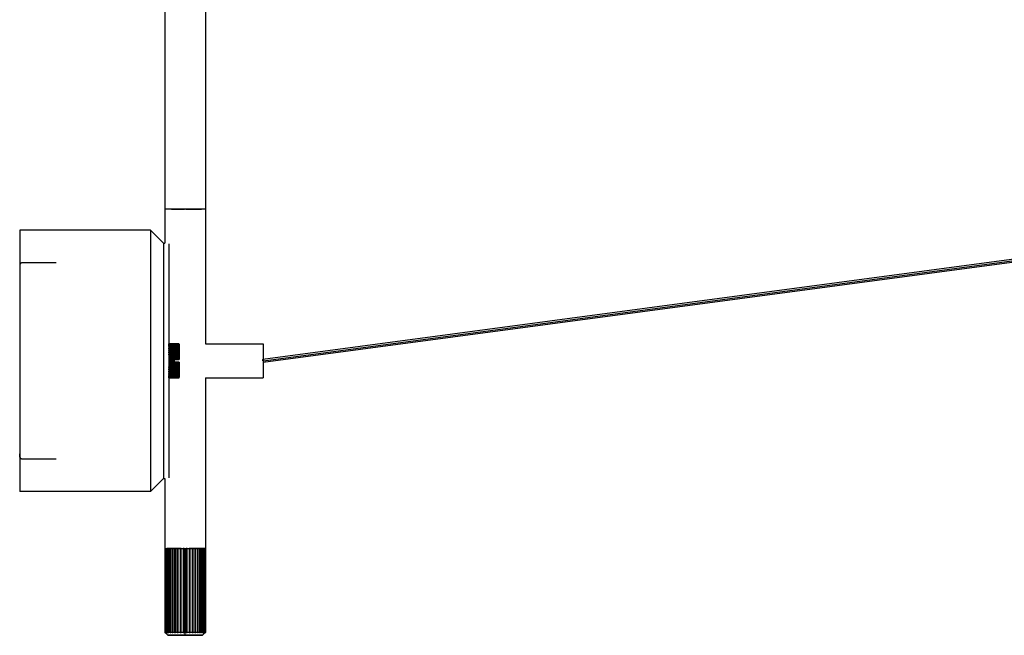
# Paper-space layout '_Izquierda' of a CAD drawing. Header units: millimetres. Extents: x -63 to 1129, y -234 to 266.
# Tile 1 of 4: x -63 to 313, y -234 to 2. Entities that reach past the tile are written whole.
import ezdxf

# ---------------------------------------------------------------- set-up
doc = ezdxf.new("R2010")
doc.units = ezdxf.units.MM

psp = doc.layouts.new('_Izquierda')

# ---------------------------------------------------------------- linework, layer by layer
at = {"color": 7, "linetype": 'Continuous', "lineweight": 25}
for p, q in [((-7.75, 10.65), (-7.75, -84)), ((7.75, 10.64), (7.75, -122.5)), ((684.37, -41), (29.69, -128.5)), ((29.81, -129.5), (684.4, -42)), ((29.94, -129), (684.4, -41.52)), ((-13.25, -79), (-63.25, -79)), ((-8.25, -84), (-13.25, -79)), ((-8.25, -84), (-7.75, -84)), ((-6.25, -122.5), (-2.25, -122.5)), ((-2.25, -122.55), (-6.25, -122.55)), ((-6.25, -122.6), (-6.25, -122.55)), ((-6.25, -122.6), (-2.25, -122.6)), ((-2.25, -122.74), (-6.25, -122.74)), ((-6.25, -122.85), (-6.25, -122.74)), ((-6.25, -122.85), (-2.25, -122.85)), ((-2.25, -123.07), (-6.25, -123.07)), ((-6.25, -123.23), (-6.25, -123.07)), ((-6.25, -123.23), (-2.25, -123.23)), ((-2.25, -123.53), (-6.25, -123.53)), ((-6.25, -123.73), (-6.25, -123.53)), ((-6.25, -123.73), (-2.25, -123.73)), ((-2.25, -124.11), (-6.25, -124.11)), ((-6.25, -124.36), (-6.25, -124.11)), ((-2.25, -122.55), (-2.25, -122.56)), ((-2.25, -122.74), (-2.25, -122.85)), ((-2.25, -123.07), (-2.25, -123.23)), ((-2.25, -123.53), (-2.25, -123.73)), ((-2.25, -124.11), (-2.25, -124.36)), ((7.75, -122.5), (29.75, -122.5)), ((-6.25, -124.36), (-2.25, -124.36)), ((-6.25, -125.09), (-6.25, -124.81)), ((-2.25, -124.81), (-6.25, -124.81)), ((-6.25, -125.06), (-2.25, -125.06)), ((-6.25, -125.09), (-2.25, -125.09)), ((-6.25, -125.91), (-6.25, -125.59)), ((-2.25, -125.59), (-6.25, -125.59)), ((-6.25, -125.84), (-2.25, -125.84)), ((-6.25, -125.91), (-2.25, -125.91)), ((-2.25, -126.46), (-6.25, -126.46)), ((-6.25, -126.69), (-6.25, -126.46)), ((-6.25, -126.69), (-2.25, -126.69)), ((-6.25, -126.8), (-2.25, -126.8)), ((-2.25, -127.38), (-6.25, -127.38)), ((-6.25, -127.59), (-2.25, -127.59)), ((-6.25, -127.73), (-2.25, -127.73)), ((-2.25, -124.81), (-2.25, -125.06)), ((-2.25, -125.59), (-2.25, -125.91)), ((-2.25, -126.46), (-2.25, -126.8)), ((-2.25, -127.38), (-2.25, -127.73)), ((-2.25, -128.33), (-6.25, -128.33)), ((-6.25, -128.53), (-3.35, -128.53)), ((-6.25, -128.7), (-4.25, -128.7)), ((-4.25, -129), (-6.25, -129)), ((-4.25, -129.3), (-6.25, -129.3)), ((-6.25, -129.47), (-3.35, -129.47)), ((-6.25, -129.67), (-2.25, -129.67)), ((-2.25, -130.27), (-6.25, -130.27)), ((-6.25, -130.41), (-2.25, -130.41)), ((-6.25, -130.62), (-2.25, -130.62)), ((-2.25, -131.2), (-6.25, -131.2)), ((-6.25, -131.31), (-2.25, -131.31)), ((-6.25, -131.54), (-6.25, -131.31)), ((-6.25, -131.54), (-2.25, -131.54)), ((-4.25, -128.6), (-2.25, -128.44)), ((-4.25, -128.7), (-4.25, -128.6)), ((-4.25, -129.4), (-4.25, -129.3)), ((-2.25, -129.56), (-4.25, -129.4)), ((-2.25, -128.33), (-2.25, -128.44)), ((-2.25, -129.56), (-2.25, -129.67)), ((-2.25, -130.27), (-2.25, -130.62)), ((-2.25, -131.2), (-2.25, -131.54)), ((-2.25, -132.09), (-6.25, -132.09)), ((-6.25, -132.41), (-6.25, -132.09)), ((-6.25, -132.16), (-2.25, -132.16)), ((-6.25, -132.41), (-2.25, -132.41)), ((-2.25, -132.91), (-6.25, -132.91)), ((-6.25, -133.19), (-6.25, -132.91)), ((-6.25, -132.94), (-2.25, -132.94)), ((-6.25, -133.19), (-2.25, -133.19)), ((-2.25, -133.64), (-6.25, -133.64)), ((-6.25, -133.89), (-6.25, -133.64)), ((-6.25, -133.89), (-2.25, -133.89)), ((-2.25, -134.27), (-6.25, -134.27)), ((-6.25, -134.47), (-6.25, -134.27)), ((-6.25, -134.47), (-2.25, -134.47)), ((-2.25, -134.77), (-6.25, -134.77)), ((-6.25, -134.93), (-6.25, -134.77)), ((-6.25, -134.93), (-2.25, -134.93)), ((-2.25, -135.15), (-6.25, -135.15)), ((-6.25, -135.26), (-6.25, -135.15)), ((-6.25, -135.26), (-2.25, -135.26)), ((-2.25, -135.4), (-6.25, -135.4)), ((-6.25, -135.45), (-6.25, -135.4)), ((-6.25, -135.45), (-2.25, -135.45)), ((-2.25, -132.09), (-2.25, -132.41)), ((-2.25, -132.94), (-2.25, -133.19)), ((-2.25, -133.64), (-2.25, -133.89)), ((-2.25, -134.27), (-2.25, -134.47)), ((-2.25, -134.77), (-2.25, -134.93)), ((-2.25, -135.15), (-2.25, -135.26)), ((-2.25, -135.44), (-2.25, -135.45)), ((-2.25, -135.5), (-6.25, -135.5)), ((7.75, -135.5), (7.75, -232.89)), ((7.75, -135.5), (29.75, -135.5)), ((-63.25, -164.57), (-63.25, -164.57)), ((-8.25, -174), (-13.25, -179)), ((-8.25, -174), (-7.75, -174)), ((-7.75, -174), (-7.75, -200.79)), ((-13.25, -179), (-63.25, -179)), ((-7.71, -200.79), (-7.34, -200.79)), ((-7.63, -232.89), (-7.63, -200.79)), ((-7.47, -200.79), (-7.47, -232.89)), ((-7.34, -232.89), (-7.34, -200.79)), ((-6.78, -200.79), (-7.07, -200.79)), ((-7.07, -200.79), (-7.07, -232.89)), ((-6.88, -232.89), (-6.88, -200.79)), ((-6.52, -200.79), (-6.52, -232.89)), ((-6.24, -200.79), (-6.37, -200.79)), ((-6.28, -232.89), (-6.28, -200.79)), ((-5.53, -200.79), (-5.83, -200.79)), ((-5.83, -200.79), (-5.83, -232.89)), ((-5.53, -232.89), (-5.53, -200.79)), ((-4.59, -200.79), (-5, -200.79)), ((-5, -200.79), (-5, -232.89)), ((-4.69, -200.79), (-4.69, -233.11)), ((-4.66, -232.89), (-4.66, -200.79)), ((-3.68, -200.79), (-4.06, -200.79)), ((-4.06, -200.79), (-4.06, -232.89)), ((-3.76, -200.79), (-3.76, -233.11)), ((-3.68, -232.89), (-3.68, -200.79)), ((-3.03, -200.79), (-3.03, -232.89)), ((-2.75, -200.79), (-2.75, -233.11)), ((-2.63, -232.89), (-2.63, -200.79)), ((-1.51, -200.79), (-1.94, -200.79)), ((-1.94, -200.79), (-1.94, -232.89)), ((-1.68, -200.79), (-1.68, -233.11)), ((-1.51, -232.89), (-1.51, -200.79)), ((-0.36, -200.79), (-0.8, -200.79)), ((-0.8, -200.79), (-0.8, -232.89)), ((-0.56, -200.79), (-0.56, -233.11)), ((-0.36, -232.89), (-0.36, -200.79)), ((0, -234), (0, -200.79)), ((0.8, -200.79), (0.36, -200.79)), ((0.36, -200.79), (0.36, -232.89)), ((0.56, -200.79), (0.56, -233.11)), ((0.8, -232.89), (0.8, -200.79)), ((1.94, -200.79), (1.51, -200.79)), ((1.51, -200.79), (1.51, -232.89)), ((1.68, -200.79), (1.68, -233.11)), ((1.94, -232.89), (1.94, -200.79)), ((2.63, -200.79), (2.63, -200.79)), ((2.63, -200.79), (2.63, -232.89)), ((2.75, -200.79), (2.75, -233.11)), ((3.03, -200.79), (3.03, -200.79)), ((3.03, -232.89), (3.03, -200.79)), ((4.06, -200.79), (3.63, -200.79)), ((3.68, -200.79), (3.68, -232.89)), ((3.76, -200.79), (3.76, -233.11)), ((4.06, -232.89), (4.06, -200.79)), ((5, -200.79), (4.24, -200.79)), ((4.66, -200.79), (4.66, -232.89)), ((4.69, -200.79), (4.69, -233.11)), ((5, -232.89), (5, -200.79)), ((5.83, -200.79), (5.53, -200.79)), ((5.53, -200.79), (5.53, -232.89)), ((5.83, -232.89), (5.83, -200.79)), ((6.28, -200.79), (6.28, -232.89)), ((6.52, -200.79), (6.52, -200.79)), ((6.52, -232.89), (6.52, -200.79)), ((7.07, -200.79), (6.78, -200.79)), ((6.88, -200.79), (6.88, -232.89)), ((7.07, -232.89), (7.07, -200.79)), ((7.75, -200.79), (7.34, -200.79)), ((7.34, -200.79), (7.34, -232.89)), ((7.47, -232.89), (7.47, -200.79)), ((7.63, -200.79), (7.63, -232.89)), ((-7.53, -233.11), (-6.64, -234)), ((6.64, -234), (7.53, -233.11))]:
    psp.add_line(p, q, dxfattribs=at)
at = {"color": 7, "linetype": 'Continuous', "lineweight": 25, "flags": 128}
for points in [[(-49.25, -91.5), (-55.92, -91.5), (-61.72, -91.5), (-62.05, -91.5), (-62.22, -91.5), (-62.24, -91.5), (-62.25, -91.5), (-62.25, -91.5), (-62.25, -91.5), (-62.25, -91.5), (-62.25, -91.5), (-62.25, -91.5), (-62.25, -91.5), (-62.25, -91.5), (-62.25, -91.5), (-62.55, -91.54), (-62.81, -91.67), (-62.86, -91.71), (-62.89, -91.73), (-62.91, -91.75), (-62.96, -91.79), (-63, -91.83), (-63.06, -91.92), (-63.12, -92), (-63.17, -92.14), (-63.21, -92.3), (-63.23, -92.49), (-63.24, -92.71), (-63.25, -92.98), (-63.25, -93.3), (-63.25, -94.67)], [(-63.25, -164.56), (-63.25, -164.56), (-63.25, -164.57), (-63.25, -164.57), (-63.25, -164.57), (-63.25, -164.57), (-63.25, -164.57), (-63.22, -165.61), (-63.18, -165.82), (-63.12, -166), (-63.06, -166.08), (-63, -166.17), (-62.96, -166.21), (-62.91, -166.25), (-62.89, -166.27), (-62.81, -166.33)], [(-62.81, -166.33), (-62.89, -166.27), (-62.91, -166.25), (-62.96, -166.21), (-63, -166.17), (-63.06, -166.08), (-63.12, -166), (-63.18, -165.82), (-63.22, -165.61), (-63.25, -164.57), (-63.25, -164.57)]]:
    psp.add_lwpolyline(points, dxfattribs=at)
at = {"color": 7, "linetype": 'Continuous', "lineweight": 25}
for points, knots in [([(7.75, -71), (7.75, -71), (7.71, -71), (7.53, -71), (7.39, -71), (7.01, -71), (6.77, -71), (6.19, -71), (5.86, -71), (5.1, -71), (4.68, -71), (3.79, -71), (3.33, -71), (2.37, -71), (1.89, -71), (0.93, -71), (0.45, -71), (-0.46, -71), (-0.93, -71), (-1.89, -71), (-2.38, -71), (-3.33, -71), (-3.8, -71), (-4.69, -71), (-5.1, -71), (-5.86, -71), (-6.2, -71), (-6.78, -71), (-7.02, -71), (-7.4, -71), (-7.53, -71), (-7.71, -71), (-7.75, -71), (-7.75, -71)], [0, 0, 0, 0, 0.0625, 0.0625, 0.125, 0.125, 0.1875, 0.1875, 0.25, 0.25, 0.3125, 0.3125, 0.375, 0.375, 0.4375, 0.4375, 0.5, 0.5, 0.5625, 0.5625, 0.625, 0.625, 0.6875, 0.6875, 0.75, 0.75, 0.8125, 0.8125, 0.875, 0.875, 0.9375, 0.9375, 1, 1, 1, 1]), ([(7.75, -71), (7.75, -71), (7.71, -71), (7.53, -71), (7.39, -71), (7.01, -71), (6.77, -71), (6.19, -71), (5.86, -71), (5.1, -71), (4.68, -71), (3.79, -71), (3.33, -71), (2.37, -71), (1.89, -71), (0.93, -71), (0.45, -71), (-0.46, -71), (-0.93, -71), (-1.89, -71), (-2.38, -71), (-3.33, -71), (-3.8, -71), (-4.69, -71), (-5.1, -71), (-5.86, -71), (-6.2, -71), (-6.78, -71), (-7.02, -71), (-7.4, -71), (-7.53, -71), (-7.71, -71), (-7.75, -71), (-7.75, -71)], [0, 0, 0, 0, 0.0625, 0.0625, 0.125, 0.125, 0.1875, 0.1875, 0.25, 0.25, 0.3125, 0.3125, 0.375, 0.375, 0.4375, 0.4375, 0.5, 0.5, 0.5625, 0.5625, 0.625, 0.625, 0.6875, 0.6875, 0.75, 0.75, 0.8125, 0.8125, 0.875, 0.875, 0.9375, 0.9375, 1, 1, 1, 1]), ([(-5.29, -71), (-5.1, -71), (-4.83, -71), (-4.14, -71), (-3.72, -71), (-2.78, -71), (-2.27, -71), (-1.24, -71), (-0.72, -71), (-0.22, -71)], [0, 0, 0, 0, 0.25, 0.25, 0.5, 0.5, 0.75, 0.75, 1, 1, 1, 1]), ([(0.24, -71), (1.03, -71), (2.66, -71), (4.7, -71), (6.04, -71), (6.15, -71), (6.21, -71)], [0, 0, 0, 0, 0.246349, 0.512995, 0.779641, 1, 1, 1, 1]), ([(-63.25, -79), (-63.25, -79), (-63.25, -79.26), (-63.25, -80.41), (-63.25, -81.29), (-63.25, -83.73), (-63.25, -85.28), (-63.25, -89.02), (-63.25, -91.2), (-63.25, -96.09), (-63.25, -98.78), (-63.25, -104.5), (-63.25, -107.52), (-63.25, -113.67), (-63.25, -116.81), (-63.25, -123), (-63.25, -126.05), (-63.25, -131.95), (-63.25, -135), (-63.25, -141.19), (-63.25, -144.33), (-63.25, -150.48), (-63.25, -153.5), (-63.25, -159.22), (-63.25, -161.91), (-63.25, -166.8), (-63.25, -168.98), (-63.25, -172.72), (-63.25, -174.27), (-63.25, -176.71), (-63.25, -177.59), (-63.25, -178.74), (-63.25, -179), (-63.25, -179)], [0, 0, 0, 0, 0.0625, 0.0625, 0.125, 0.125, 0.1875, 0.1875, 0.25, 0.25, 0.3125, 0.3125, 0.375, 0.375, 0.4375, 0.4375, 0.5, 0.5, 0.5625, 0.5625, 0.625, 0.625, 0.6875, 0.6875, 0.75, 0.75, 0.8125, 0.8125, 0.875, 0.875, 0.9375, 0.9375, 1, 1, 1, 1]), ([(-13.25, -79), (-13.25, -79), (-13.25, -79.26), (-13.25, -80.41), (-13.25, -81.29), (-13.25, -83.73), (-13.25, -85.28), (-13.25, -89.02), (-13.25, -91.2), (-13.25, -96.09), (-13.25, -98.78), (-13.25, -104.5), (-13.25, -107.52), (-13.25, -113.67), (-13.25, -116.81), (-13.25, -123), (-13.25, -126.05), (-13.25, -131.95), (-13.25, -135), (-13.25, -141.19), (-13.25, -144.33), (-13.25, -150.48), (-13.25, -153.5), (-13.25, -159.22), (-13.25, -161.91), (-13.25, -166.8), (-13.25, -168.98), (-13.25, -172.72), (-13.25, -174.27), (-13.25, -176.71), (-13.25, -177.59), (-13.25, -178.74), (-13.25, -179), (-13.25, -179)], [0, 0, 0, 0, 0.0625, 0.0625, 0.125, 0.125, 0.1875, 0.1875, 0.25, 0.25, 0.3125, 0.3125, 0.375, 0.375, 0.4375, 0.4375, 0.5, 0.5, 0.5625, 0.5625, 0.625, 0.625, 0.6875, 0.6875, 0.75, 0.75, 0.8125, 0.8125, 0.875, 0.875, 0.9375, 0.9375, 1, 1, 1, 1]), ([(-8.25, -84), (-8.25, -84), (-8.25, -84.24), (-8.25, -85.27), (-8.25, -86.06), (-8.25, -88.26), (-8.25, -89.65), (-8.25, -93.02), (-8.25, -94.98), (-8.25, -99.38), (-8.25, -101.8), (-8.25, -106.95), (-8.25, -109.67), (-8.25, -115.21), (-8.25, -118.03), (-8.25, -123.6), (-8.25, -126.35), (-8.25, -131.65), (-8.25, -134.4), (-8.25, -139.97), (-8.25, -142.79), (-8.25, -148.33), (-8.25, -151.05), (-8.25, -156.2), (-8.25, -158.62), (-8.25, -163.02), (-8.25, -164.98), (-8.25, -168.35), (-8.25, -169.74), (-8.25, -171.94), (-8.25, -172.73), (-8.25, -173.76), (-8.25, -174), (-8.25, -174)], [0, 0, 0, 0, 0.0625, 0.0625, 0.125, 0.125, 0.1875, 0.1875, 0.25, 0.25, 0.3125, 0.3125, 0.375, 0.375, 0.4375, 0.4375, 0.5, 0.5, 0.5625, 0.5625, 0.625, 0.625, 0.6875, 0.6875, 0.75, 0.75, 0.8125, 0.8125, 0.875, 0.875, 0.9375, 0.9375, 1, 1, 1, 1]), ([(-8.25, -84), (-8.25, -84), (-8.25, -84.24), (-8.25, -85.27), (-8.25, -86.06), (-8.25, -88.26), (-8.25, -89.65), (-8.25, -93.02), (-8.25, -94.98), (-8.25, -99.38), (-8.25, -101.8), (-8.25, -106.95), (-8.25, -109.67), (-8.25, -115.21), (-8.25, -118.03), (-8.25, -123.6), (-8.25, -126.35), (-8.25, -131.65), (-8.25, -134.4), (-8.25, -139.97), (-8.25, -142.79), (-8.25, -148.33), (-8.25, -151.05), (-8.25, -156.2), (-8.25, -158.62), (-8.25, -163.02), (-8.25, -164.98), (-8.25, -168.35), (-8.25, -169.74), (-8.25, -171.94), (-8.25, -172.73), (-8.25, -173.76), (-8.25, -174), (-8.25, -174)], [0, 0, 0, 0, 0.0625, 0.0625, 0.125, 0.125, 0.1875, 0.1875, 0.25, 0.25, 0.3125, 0.3125, 0.375, 0.375, 0.4375, 0.4375, 0.5, 0.5, 0.5625, 0.5625, 0.625, 0.625, 0.6875, 0.6875, 0.75, 0.75, 0.8125, 0.8125, 0.875, 0.875, 0.9375, 0.9375, 1, 1, 1, 1]), ([(-6.25, -84.21), (-6.25, -84.27), (-6.25, -84.45), (-6.25, -85.87), (-6.25, -88.46), (-6.25, -92.23), (-6.25, -97.03), (-6.25, -102.71), (-6.25, -109), (-6.25, -115.64), (-6.25, -122.35), (-6.25, -129), (-6.25, -135.65), (-6.25, -142.36), (-6.25, -149), (-6.25, -155.29), (-6.25, -160.97), (-6.25, -165.77), (-6.25, -169.54), (-6.25, -172.13), (-6.25, -173.55), (-6.25, -173.73), (-6.25, -173.79)], [0, 0, 0, 0, 0.027241, 0.077919, 0.130588, 0.184675, 0.239499, 0.294322, 0.348409, 0.401078, 0.451756, 0.5, 0.548244, 0.598922, 0.651591, 0.705678, 0.760501, 0.815325, 0.869412, 0.922081, 0.972759, 1, 1, 1, 1]), ([(29.75, -122.5), (29.75, -122.5), (29.75, -122.53), (29.75, -122.68), (29.75, -122.8), (29.75, -123.11), (29.75, -123.32), (29.75, -123.8), (29.75, -124.09), (29.75, -124.72), (29.75, -125.07), (29.75, -125.81), (29.75, -126.21), (29.75, -127.01), (29.75, -127.41), (29.75, -128.22), (29.75, -128.62), (29.75, -129.38), (29.75, -129.78), (29.75, -130.59), (29.75, -130.99), (29.75, -131.79), (29.75, -132.19), (29.75, -132.93), (29.75, -133.28), (29.75, -133.91), (29.75, -134.2), (29.75, -134.68), (29.75, -134.89), (29.75, -135.2), (29.75, -135.32), (29.75, -135.47), (29.75, -135.5), (29.75, -135.5)], [0, 0, 0, 0, 0.0625, 0.0625, 0.125, 0.125, 0.1875, 0.1875, 0.25, 0.25, 0.3125, 0.3125, 0.375, 0.375, 0.4375, 0.4375, 0.5, 0.5, 0.5625, 0.5625, 0.625, 0.625, 0.6875, 0.6875, 0.75, 0.75, 0.8125, 0.8125, 0.875, 0.875, 0.9375, 0.9375, 1, 1, 1, 1]), ([(-6.25, -124.36), (-6.25, -124.38), (-6.25, -124.49), (-6.25, -124.7), (-6.25, -124.88)], [0, 0, 0, 0, 0.119367, 1, 1, 1, 1]), ([(-6.25, -125.81), (-6.25, -126.07), (-6.25, -126.93), (-6.25, -128.03), (-6.25, -128.81)], [0, 0, 0, 0, 0.299694, 1, 1, 1, 1]), ([(-6.25, -131.42), (-6.25, -132.26), (-6.25, -133.14), (-6.25, -133.62), (-6.25, -133.64)], [0, 0, 0, 0, 0.9713671, 1, 1, 1, 1]), ([(29.69, -128.51), (29.67, -128.51), (29.62, -128.53), (29.57, -128.64), (29.55, -128.81), (29.56, -128.94), (29.56, -129)], [0, 0, 0, 0, 0.222901, 0.488678, 0.754454, 1, 1, 1, 1]), ([(29.81, -129.49), (29.83, -129.49), (29.88, -129.47), (29.93, -129.36), (29.95, -129.19), (29.94, -129.06), (29.94, -129)], [0, 0, 0, 0, 0.222901, 0.488678, 0.754454, 1, 1, 1, 1]), ([(-63.25, -162.99), (-63.25, -163.23), (-63.25, -163.72), (-63.25, -164.25), (-63.25, -164.93), (-63.25, -165.37), (-63.24, -165.62), (-63.22, -165.78), (-63.17, -165.91), (-63.13, -165.99), (-63.1, -166.03), (-63.06, -166.09), (-62.98, -166.2), (-62.8, -166.35), (-62.6, -166.45), (-62.42, -166.49), (-62.33, -166.5), (-62.28, -166.5), (-62.26, -166.5), (-62.26, -166.5), (-62.25, -166.5), (-62.25, -166.5), (-62.25, -166.5), (-62.25, -166.5), (-62.13, -166.5), (-60.05, -166.5), (-55.72, -166.5), (-51.51, -166.5), (-49.25, -166.5)], [0, 0, 0, 0, 0.050831, 0.098948, 0.230724, 0.338579, 0.416442, 0.464427, 0.477444, 0.481433, 0.482918, 0.484183, 0.489997, 0.498386, 0.509055, 0.51504, 0.518136, 0.519702, 0.520094, 0.520291, 0.52034, 0.520365, 0.520368, 0.520369, 0.52037, 0.53453, 0.749998, 1, 1, 1, 1]), ([(-5.83, -200.79), (-5.92, -200.79), (-6.06, -200.79), (-6.19, -200.79), (-6.24, -200.79)], [0, 0, 0, 0, 0.6187079, 1, 1, 1, 1]), ([(-5.34, -200.79), (-5.39, -200.79), (-5.56, -200.79), (-5.65, -200.79), (-5.71, -200.79)], [0, 0, 0, 0, 0.291698, 1, 1, 1, 1]), ([(-5, -200.79), (-5.1, -200.79), (-5.27, -200.79), (-5.42, -200.79), (-5.48, -200.79)], [0, 0, 0, 0, 0.62611, 1, 1, 1, 1]), ([(-2.63, -200.79), (-2.71, -200.79), (-2.86, -200.79), (-2.98, -200.79), (-3.03, -200.79)], [0, 0, 0, 0, 0.522779, 1, 1, 1, 1]), ([(3.03, -200.79), (2.98, -200.79), (2.89, -200.79), (2.78, -200.79), (2.75, -200.79)], [0, 0, 0, 0, 0.6854551, 1, 1, 1, 1]), ([(5.47, -200.79), (5.4, -200.79), (5.24, -200.79), (5.08, -200.79), (5, -200.79)], [0, 0, 0, 0, 0.507456, 1, 1, 1, 1]), ([(5.83, -200.79), (5.73, -200.79), (5.62, -200.79), (5.39, -200.79), (5.34, -200.79)], [0, 0, 0, 0, 0.799181, 1, 1, 1, 1]), ([(7.3, -200.79), (7.27, -200.79), (7.13, -200.79), (6.48, -200.79), (5.96, -200.79)], [0, 0, 0, 0, 0.1829307, 1, 1, 1, 1]), ([(-7.64, -233), (-7.64, -233), (-7.68, -232.96), (-7.72, -232.93), (-7.75, -232.89)], [0, 0, 0, 0, 0.1179835, 1, 1, 1, 1]), ([(0, -234), (-0.39, -234), (-0.8, -234), (-1.62, -234), (-2.04, -234), (-2.85, -234), (-3.26, -234), (-4.01, -234), (-4.37, -234), (-5.02, -234), (-5.31, -234), (-5.81, -234), (-6.01, -234), (-6.34, -234), (-6.46, -234), (-6.61, -234), (-6.64, -234), (-6.64, -234)], [0, 0, 0, 0, 0.125, 0.125, 0.25, 0.25, 0.375, 0.375, 0.5, 0.5, 0.625, 0.625, 0.75, 0.75, 0.875, 0.875, 1, 1, 1, 1]), ([(-6.64, -234), (-6.64, -234), (-6.61, -234), (-6.46, -234), (-6.34, -234), (-6.01, -234), (-5.81, -234), (-5.31, -234), (-5.02, -234), (-4.37, -234), (-4.01, -234), (-3.26, -234), (-2.85, -234), (-2.04, -234), (-1.62, -234), (-0.8, -234), (-0.39, -234), (0, -234)], [0, 0, 0, 0, 0.125, 0.125, 0.25, 0.25, 0.375, 0.375, 0.5, 0.5, 0.625, 0.625, 0.75, 0.75, 0.875, 0.875, 1, 1, 1, 1]), ([(6.64, -234), (6.64, -234), (6.61, -234), (6.46, -234), (6.34, -234), (6.01, -234), (5.81, -234), (5.31, -234), (5.02, -234), (4.37, -234), (4.01, -234), (3.26, -234), (2.85, -234), (2.04, -234), (1.62, -234), (0.8, -234), (0.39, -234), (0, -234)], [0, 0, 0, 0, 0.125, 0.125, 0.25, 0.25, 0.375, 0.375, 0.5, 0.5, 0.625, 0.625, 0.75, 0.75, 0.875, 0.875, 1, 1, 1, 1]), ([(0, -234), (0.39, -234), (0.8, -234), (1.62, -234), (2.04, -234), (2.85, -234), (3.26, -234), (4.01, -234), (4.37, -234), (5.02, -234), (5.31, -234), (5.81, -234), (6.01, -234), (6.34, -234), (6.46, -234), (6.61, -234), (6.64, -234), (6.64, -234)], [0, 0, 0, 0, 0.125, 0.125, 0.25, 0.25, 0.375, 0.375, 0.5, 0.5, 0.625, 0.625, 0.75, 0.75, 0.875, 0.875, 1, 1, 1, 1])]:
    psp.add_open_spline(points, degree=3, knots=knots, dxfattribs=at)
for points in [[(-2.25, -122.5), (-2.25, -122.51), (-2.25, -122.52), (-2.25, -122.55)], [(-2.25, -122.6), (-2.25, -122.64), (-2.25, -122.68), (-2.25, -122.74)], [(-2.25, -122.85), (-2.25, -122.91), (-2.25, -122.98), (-2.25, -123.07)], [(-2.25, -123.23), (-2.25, -123.32), (-2.25, -123.42), (-2.25, -123.53)], [(-2.25, -123.73), (-2.25, -123.85), (-2.25, -123.98), (-2.25, -124.11)], [(-2.25, -124.36), (-2.25, -124.5), (-2.25, -124.65), (-2.25, -124.81)], [(-2.25, -125.09), (-2.25, -125.25), (-2.25, -125.42), (-2.25, -125.59)], [(-2.25, -125.91), (-2.25, -126.09), (-2.25, -126.27), (-2.25, -126.46)], [(-2.25, -126.8), (-2.25, -126.99), (-2.25, -127.18), (-2.25, -127.38)], [(-2.25, -127.73), (-2.25, -127.93), (-2.25, -128.13), (-2.25, -128.33)], [(-4.25, -128.7), (-4.25, -128.8), (-4.25, -128.9), (-4.25, -129)], [(-4.25, -129), (-4.25, -129.1), (-4.25, -129.2), (-4.25, -129.3)], [(-2.25, -129.67), (-2.25, -129.87), (-2.25, -130.07), (-2.25, -130.27)], [(-2.25, -130.62), (-2.25, -130.82), (-2.25, -131.01), (-2.25, -131.2)], [(-2.25, -131.54), (-2.25, -131.73), (-2.25, -131.91), (-2.25, -132.09)], [(-2.25, -132.41), (-2.25, -132.58), (-2.25, -132.75), (-2.25, -132.91)], [(-2.25, -133.19), (-2.25, -133.35), (-2.25, -133.5), (-2.25, -133.64)], [(-2.25, -133.89), (-2.25, -134.02), (-2.25, -134.15), (-2.25, -134.27)], [(-2.25, -134.47), (-2.25, -134.58), (-2.25, -134.68), (-2.25, -134.77)], [(-2.25, -134.93), (-2.25, -135.02), (-2.25, -135.09), (-2.25, -135.15)], [(-2.25, -135.26), (-2.25, -135.32), (-2.25, -135.36), (-2.25, -135.4)], [(-2.25, -135.45), (-2.25, -135.48), (-2.25, -135.49), (-2.25, -135.5)], [(-7.75, -200.79), (-7.74, -200.79), (-7.72, -200.79), (-7.69, -200.79)], [(-7.69, -200.79), (-7.72, -200.79), (-7.74, -200.79), (-7.75, -200.79)], [(-7.63, -200.79), (-7.59, -200.79), (-7.53, -200.79), (-7.47, -200.79)], [(-7.34, -200.79), (-7.26, -200.79), (-7.17, -200.79), (-7.07, -200.79)], [(-6.52, -200.79), (-6.65, -200.79), (-6.77, -200.79), (-6.88, -200.79)], [(-6.88, -200.79), (-6.77, -200.79), (-6.65, -200.79), (-6.52, -200.79)], [(-6.28, -200.79), (-6.14, -200.79), (-5.99, -200.79), (-5.83, -200.79)], [(-5.53, -200.79), (-5.36, -200.79), (-5.18, -200.79), (-5, -200.79)], [(-4.06, -200.79), (-4.27, -200.79), (-4.47, -200.79), (-4.66, -200.79)], [(-4.66, -200.79), (-4.47, -200.79), (-4.27, -200.79), (-4.06, -200.79)], [(-3.03, -200.79), (-3.26, -200.79), (-3.47, -200.79), (-3.68, -200.79)], [(-3.68, -200.79), (-3.47, -200.79), (-3.26, -200.79), (-3.03, -200.79)], [(-1.94, -200.79), (-2.17, -200.79), (-2.4, -200.79), (-2.63, -200.79)], [(-2.63, -200.79), (-2.4, -200.79), (-2.17, -200.79), (-1.94, -200.79)], [(-1.51, -200.79), (-1.27, -200.79), (-1.04, -200.79), (-0.8, -200.79)], [(-0.36, -200.79), (-0.24, -200.79), (-0.12, -200.79), (0, -200.79)], [(0, -200.79), (0.12, -200.79), (0.24, -200.79), (0.36, -200.79)], [(0.8, -200.79), (1.04, -200.79), (1.27, -200.79), (1.51, -200.79)], [(2.63, -200.79), (2.4, -200.79), (2.17, -200.79), (1.94, -200.79)], [(1.94, -200.79), (2.17, -200.79), (2.4, -200.79), (2.63, -200.79)], [(3.68, -200.79), (3.47, -200.79), (3.26, -200.79), (3.03, -200.79)], [(3.03, -200.79), (3.26, -200.79), (3.47, -200.79), (3.68, -200.79)], [(4.66, -200.79), (4.47, -200.79), (4.27, -200.79), (4.06, -200.79)], [(4.06, -200.79), (4.27, -200.79), (4.47, -200.79), (4.66, -200.79)], [(5, -200.79), (5.18, -200.79), (5.36, -200.79), (5.53, -200.79)], [(6.28, -200.79), (6.14, -200.79), (5.99, -200.79), (5.83, -200.79)], [(5.83, -200.79), (5.99, -200.79), (6.14, -200.79), (6.28, -200.79)], [(6.88, -200.79), (6.77, -200.79), (6.65, -200.79), (6.52, -200.79)], [(6.52, -200.79), (6.65, -200.79), (6.77, -200.79), (6.88, -200.79)], [(7.07, -200.79), (7.17, -200.79), (7.26, -200.79), (7.34, -200.79)], [(7.63, -200.79), (7.59, -200.79), (7.53, -200.79), (7.47, -200.79)], [(7.47, -200.79), (7.53, -200.79), (7.59, -200.79), (7.63, -200.79)], [(7.69, -200.79), (7.72, -200.79), (7.74, -200.79), (7.75, -200.79)], [(-7.75, -232.89), (-7.67, -232.97), (-7.6, -233.04), (-7.53, -233.11)], [(-7.69, -232.89), (-7.72, -232.89), (-7.74, -232.89), (-7.75, -232.89)], [(-7.44, -233.11), (-7.53, -233.04), (-7.61, -232.97), (-7.69, -232.89)], [(-7.63, -232.89), (-7.57, -232.97), (-7.51, -233.04), (-7.44, -233.11)], [(-7.47, -232.89), (-7.53, -232.89), (-7.59, -232.89), (-7.63, -232.89)], [(-7.19, -233.11), (-7.29, -233.04), (-7.38, -232.97), (-7.47, -232.89)], [(-7.34, -232.89), (-7.29, -232.97), (-7.24, -233.04), (-7.19, -233.11)], [(-7.07, -232.89), (-7.17, -232.89), (-7.26, -232.89), (-7.34, -232.89)], [(-6.78, -233.11), (-6.88, -233.04), (-6.98, -232.97), (-7.07, -232.89)], [(-6.88, -232.89), (-6.85, -232.97), (-6.82, -233.04), (-6.78, -233.11)], [(-6.52, -232.89), (-6.65, -232.89), (-6.77, -232.89), (-6.88, -232.89)], [(-6.22, -233.11), (-6.32, -233.04), (-6.42, -232.97), (-6.52, -232.89)], [(-6.28, -232.89), (-6.26, -232.97), (-6.24, -233.04), (-6.22, -233.11)], [(-5.83, -232.89), (-5.99, -232.89), (-6.14, -232.89), (-6.28, -232.89)], [(-5.52, -233.11), (-5.62, -233.04), (-5.73, -232.97), (-5.83, -232.89)], [(-5.53, -232.89), (-5.53, -232.97), (-5.52, -233.04), (-5.52, -233.11)], [(-5, -232.89), (-5.18, -232.89), (-5.36, -232.89), (-5.53, -232.89)], [(-4.69, -233.11), (-4.8, -233.04), (-4.9, -232.97), (-5, -232.89)], [(-4.66, -232.89), (-4.67, -232.97), (-4.68, -233.04), (-4.69, -233.11)], [(-4.06, -232.89), (-4.27, -232.89), (-4.47, -232.89), (-4.66, -232.89)], [(-3.76, -233.11), (-3.86, -233.04), (-3.96, -232.97), (-4.06, -232.89)], [(-3.68, -232.89), (-3.71, -232.97), (-3.74, -233.04), (-3.76, -233.11)], [(-3.03, -232.89), (-3.26, -232.89), (-3.47, -232.89), (-3.68, -232.89)], [(-2.75, -233.11), (-2.85, -233.04), (-2.94, -232.97), (-3.03, -232.89)], [(-2.63, -232.89), (-2.67, -232.97), (-2.71, -233.04), (-2.75, -233.11)], [(-1.94, -232.89), (-2.17, -232.89), (-2.4, -232.89), (-2.63, -232.89)], [(-1.68, -233.11), (-1.76, -233.04), (-1.85, -232.97), (-1.94, -232.89)], [(-1.51, -232.89), (-1.57, -232.97), (-1.62, -233.04), (-1.68, -233.11)], [(-0.8, -232.89), (-1.04, -232.89), (-1.27, -232.89), (-1.51, -232.89)], [(-0.56, -233.11), (-0.64, -233.04), (-0.72, -232.97), (-0.8, -232.89)], [(-0.36, -232.89), (-0.43, -232.97), (-0.5, -233.04), (-0.56, -233.11)], [(0, -232.89), (-0.12, -232.89), (-0.24, -232.89), (-0.36, -232.89)], [(0.36, -232.89), (0.24, -232.89), (0.12, -232.89), (0, -232.89)], [(0.56, -233.11), (0.5, -233.04), (0.43, -232.97), (0.36, -232.89)], [(0.8, -232.89), (0.72, -232.97), (0.64, -233.04), (0.56, -233.11)], [(1.51, -232.89), (1.27, -232.89), (1.04, -232.89), (0.8, -232.89)], [(1.68, -233.11), (1.62, -233.04), (1.57, -232.97), (1.51, -232.89)], [(1.94, -232.89), (1.85, -232.97), (1.76, -233.04), (1.68, -233.11)], [(2.63, -232.89), (2.4, -232.89), (2.17, -232.89), (1.94, -232.89)], [(2.75, -233.11), (2.71, -233.04), (2.67, -232.97), (2.63, -232.89)], [(3.03, -232.89), (2.94, -232.97), (2.85, -233.04), (2.75, -233.11)], [(3.68, -232.89), (3.47, -232.89), (3.26, -232.89), (3.03, -232.89)], [(3.76, -233.11), (3.74, -233.04), (3.71, -232.97), (3.68, -232.89)], [(4.06, -232.89), (3.96, -232.97), (3.86, -233.04), (3.76, -233.11)], [(4.66, -232.89), (4.47, -232.89), (4.27, -232.89), (4.06, -232.89)], [(4.69, -233.11), (4.68, -233.04), (4.67, -232.97), (4.66, -232.89)], [(5, -232.89), (4.9, -232.97), (4.8, -233.04), (4.69, -233.11)], [(5.53, -232.89), (5.36, -232.89), (5.18, -232.89), (5, -232.89)], [(5.52, -233.11), (5.52, -233.04), (5.53, -232.97), (5.53, -232.89)], [(5.83, -232.89), (5.73, -232.97), (5.62, -233.04), (5.52, -233.11)], [(6.28, -232.89), (6.14, -232.89), (5.99, -232.89), (5.83, -232.89)], [(6.22, -233.11), (6.24, -233.04), (6.26, -232.97), (6.28, -232.89)], [(6.52, -232.89), (6.42, -232.97), (6.32, -233.04), (6.22, -233.11)], [(6.88, -232.89), (6.77, -232.89), (6.65, -232.89), (6.52, -232.89)], [(6.78, -233.11), (6.82, -233.04), (6.85, -232.97), (6.88, -232.89)], [(7.07, -232.89), (6.98, -232.97), (6.88, -233.04), (6.78, -233.11)], [(7.34, -232.89), (7.26, -232.89), (7.17, -232.89), (7.07, -232.89)], [(7.19, -233.11), (7.24, -233.04), (7.29, -232.97), (7.34, -232.89)], [(7.47, -232.89), (7.38, -232.97), (7.29, -233.04), (7.19, -233.11)], [(7.44, -233.11), (7.51, -233.04), (7.57, -232.97), (7.63, -232.89)], [(7.69, -232.89), (7.61, -232.97), (7.53, -233.04), (7.44, -233.11)], [(7.63, -232.89), (7.59, -232.89), (7.53, -232.89), (7.47, -232.89)], [(7.53, -233.11), (7.6, -233.04), (7.67, -232.97), (7.75, -232.89)], [(7.75, -232.89), (7.74, -232.89), (7.72, -232.89), (7.69, -232.89)]]:
    psp.add_open_spline(points, degree=3, dxfattribs=at)

doc.saveas('drawing.dxf')
